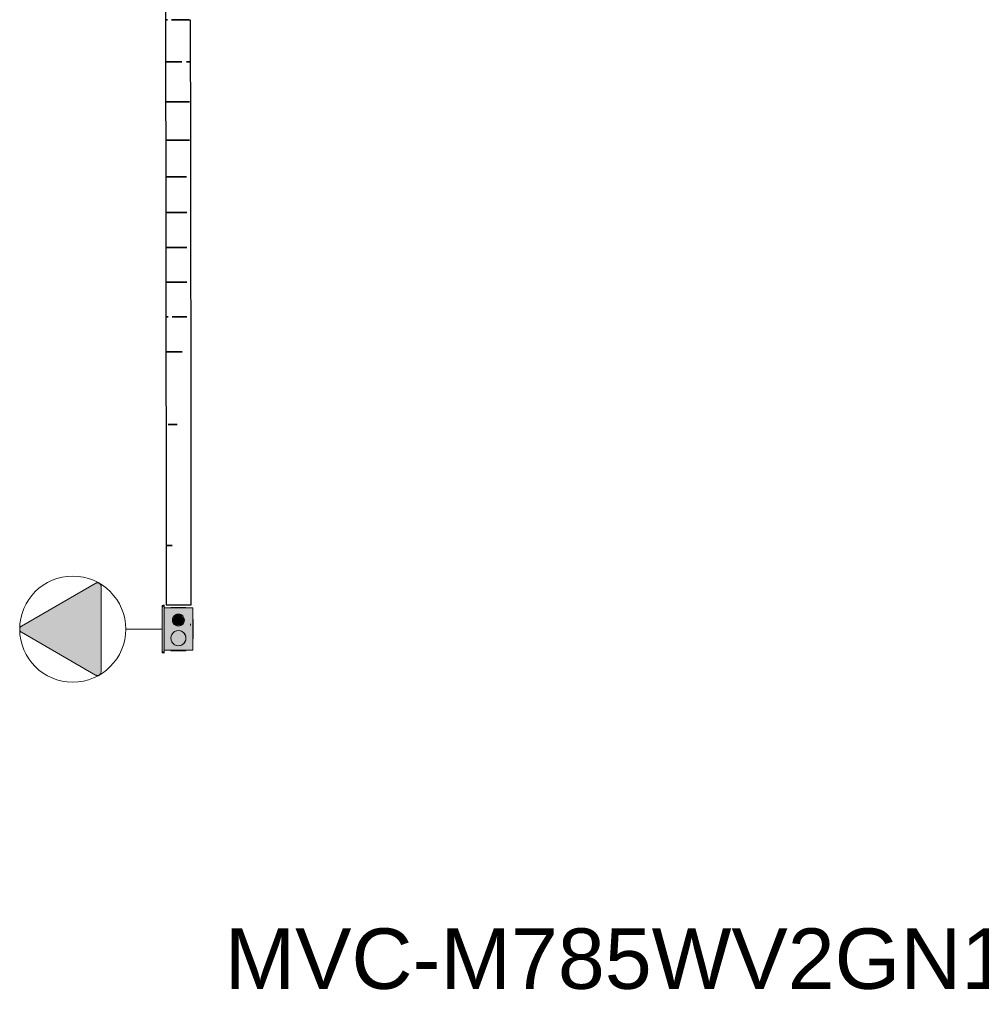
# Model space of a CAD drawing. Header units: millimetres. Extents: x 4480191 to 4481199, y -30324204 to -30323479.
# Tile 153 of 243: x 4480256.74 to 4480259.92, y -30323814.62 to -30323811.37. Entities that reach past the tile are written whole.
import ezdxf

# ---------------------------------------------------------------- set-up
doc = ezdxf.new("R2010")
doc.units = ezdxf.units.MM
doc.linetypes.add('NULL', pattern=[0])
for name, color, linetype, lineweight in [('EL-Caixa ARC', 9, 'Continuous', 18), ('EL-Condutos ARC (Média)', 3, 'Continuous', 25), ('EL-Tomadas', 150, 'Continuous', 20), ('IFC-Caixa de passagem-Contorno', 44, 'Continuous', 5), ('Textos', 7, 'Continuous', 9)]:
    doc.layers.add(name, color=color, linetype=linetype, lineweight=lineweight)
doc.styles.add('ARIAL', font='arial.ttf')

msp = doc.modelspace()

# ---------------------------------------------------------------- hatches: boundary and pattern name
at = {"layer": 'EL-Caixa ARC', "linetype": 'Continuous'}
for points in [[(4480257.2138, -30323813.4559), (4480257.2198, -30323813.303), (4480257.2138, -30323813.3099)], [(4480257.2139, -30323813.4529), (4480257.2198, -30323813.463), (4480257.2198, -30323813.303)], [(4480257.2198, -30323813.4529), (4480257.3148, -30323813.4529), (4480257.2923, -30323813.4211), (4480257.2581, -30323813.4354), (4480257.2531, -30323813.3973), (4480257.2917, -30323813.419), (4480257.2686, -30323813.3881), (4480257.2711, -30323813.3884), (4480257.2198, -30323813.3129)], [(4480257.2807, -30323813.4027), (4480257.2905, -30323813.4079), (4480257.289, -30323813.4149), (4480257.3148, -30323813.4529), (4480257.3148, -30323813.3129), (4480257.2198, -30323813.3129)], [(4480257.2773, -30323813.3356), (4480257.2573, -30323813.3356), (4480257.2473, -30323813.3529), (4480257.2573, -30323813.3703), (4480257.2773, -30323813.3703), (4480257.2873, -30323813.3529)], [(4480257.2915, -30323813.4065), (4480257.2798, -30323813.3913), (4480257.2609, -30323813.3888), (4480257.2457, -30323813.4004), (4480257.2432, -30323813.4194), (4480257.2548, -30323813.4346), (4480257.2738, -30323813.4371), (4480257.289, -30323813.4254)]]:
    msp.add_hatch(color=41, dxfattribs=at).paths.add_polyline_path(points)
at = {"layer": 'EL-Tomadas', "linetype": 'Continuous'}
msp.add_hatch(color=150, dxfattribs=at).paths.add_polyline_path([(4480256.9934, -30323813.5349), (4480256.7481, -30323813.3933), (4480256.7456, -30323813.3914), (4480256.7449, -30323813.3906), (4480256.7437, -30323813.389), (4480256.7426, -30323813.3862), (4480256.7421, -30323813.3833), (4480256.7423, -30323813.381), (4480256.7431, -30323813.3783), (4480256.744, -30323813.3765), (4480256.7455, -30323813.3746), (4480256.7462, -30323813.374), (4480256.7473, -30323813.373), (4480256.7483, -30323813.3725), (4480256.9935, -30323813.2309), (4480256.9973, -30323813.2295), (4480257.0004, -30323813.2293), (4480257.0039, -30323813.2301), (4480257.0066, -30323813.2316), (4480257.009, -30323813.2339), (4480257.0107, -30323813.2371), (4480257.0114, -30323813.2401), (4480257.0114, -30323813.5245), (4480257.0111, -30323813.5271), (4480257.0103, -30323813.5295), (4480257.0091, -30323813.5315), (4480257.0073, -30323813.5335), (4480257.0054, -30323813.5349), (4480257.0029, -30323813.536), (4480256.9996, -30323813.5365), (4480256.9965, -30323813.5362), (4480256.9939, -30323813.5352)])

# ---------------------------------------------------------------- linework, layer by layer
at = {"layer": 'EL-Caixa ARC'}
for p, q in [((4480257.2198, -30323813.303), (4480257.2138, -30323813.3099)), ((4480257.2138, -30323813.3099), (4480257.2138, -30323813.4559)), ((4480257.2198, -30323813.3129), (4480257.2198, -30323813.303)), ((4480257.2198, -30323813.4529), (4480257.2198, -30323813.3129)), ((4480257.2198, -30323813.3129), (4480257.2198, -30323813.3235)), ((4480257.2227, -30323813.3129), (4480257.2198, -30323813.3129)), ((4480257.2198, -30323813.3235), (4480257.2198, -30323813.3415)), ((4480257.2198, -30323813.3415), (4480257.2198, -30323813.3547)), ((4480257.2423, -30323813.3129), (4480257.2227, -30323813.3129)), ((4480257.2432, -30323813.3114), (4480257.2423, -30323813.3114)), ((4480257.2423, -30323813.3114), (4480257.2423, -30323813.3129)), ((4480257.2477, -30323813.3129), (4480257.2423, -30323813.3129)), ((4480257.2457, -30323813.3114), (4480257.2432, -30323813.3114)), ((4480257.2496, -30323813.3114), (4480257.2457, -30323813.3114)), ((4480257.2616, -30323813.3129), (4480257.2477, -30323813.3129)), ((4480257.25, -30323813.3429), (4480257.248, -30323813.3478)), ((4480257.2548, -30323813.3114), (4480257.2496, -30323813.3114)), ((4480257.2532, -30323813.3388), (4480257.25, -30323813.3429)), ((4480257.2573, -30323813.3356), (4480257.2532, -30323813.3388)), ((4480257.2609, -30323813.3114), (4480257.2548, -30323813.3114)), ((4480257.2621, -30323813.3336), (4480257.2573, -30323813.3356)), ((4480257.2673, -30323813.3114), (4480257.2609, -30323813.3114)), ((4480257.282, -30323813.3129), (4480257.2616, -30323813.3129)), ((4480257.2673, -30323813.3329), (4480257.2621, -30323813.3336)), ((4480257.2738, -30323813.3114), (4480257.2673, -30323813.3114)), ((4480257.2725, -30323813.3336), (4480257.2673, -30323813.3329)), ((4480257.2773, -30323813.3356), (4480257.2725, -30323813.3336)), ((4480257.2798, -30323813.3114), (4480257.2738, -30323813.3114)), ((4480257.2815, -30323813.3388), (4480257.2773, -30323813.3356)), ((4480257.285, -30323813.3114), (4480257.2798, -30323813.3114)), ((4480257.2846, -30323813.3429), (4480257.2815, -30323813.3388)), ((4480257.2923, -30323813.3129), (4480257.282, -30323813.3129)), ((4480257.2866, -30323813.3478), (4480257.2846, -30323813.3429)), ((4480257.289, -30323813.3114), (4480257.285, -30323813.3114)), ((4480257.2915, -30323813.3114), (4480257.289, -30323813.3114)), ((4480257.2923, -30323813.3114), (4480257.2915, -30323813.3114)), ((4480257.2923, -30323813.3129), (4480257.2923, -30323813.3114)), ((4480257.2926, -30323813.3129), (4480257.2923, -30323813.3129)), ((4480257.3078, -30323813.3129), (4480257.2926, -30323813.3129)), ((4480257.312, -30323813.3129), (4480257.3078, -30323813.3129)), ((4480257.3148, -30323813.3129), (4480257.312, -30323813.3129)), ((4480257.3148, -30323813.3205), (4480257.3148, -30323813.3129)), ((4480257.3148, -30323813.3235), (4480257.3148, -30323813.3205)), ((4480257.3148, -30323813.3267), (4480257.3148, -30323813.3235)), ((4480257.3148, -30323813.3392), (4480257.3148, -30323813.3267)), ((4480257.3148, -30323813.3509), (4480257.3148, -30323813.3392)), ((4480257.2198, -30323813.3547), (4480257.2198, -30323813.3665)), ((4480257.2198, -30323813.3665), (4480257.2198, -30323813.3816)), ((4480257.248, -30323813.3478), (4480257.2473, -30323813.3529)), ((4480257.2473, -30323813.3529), (4480257.248, -30323813.3581)), ((4480257.248, -30323813.3581), (4480257.25, -30323813.3629)), ((4480257.25, -30323813.3629), (4480257.2532, -30323813.3671)), ((4480257.2532, -30323813.3671), (4480257.2573, -30323813.3703)), ((4480257.2573, -30323813.3703), (4480257.2621, -30323813.3723)), ((4480257.2621, -30323813.3723), (4480257.2673, -30323813.3729)), ((4480257.2673, -30323813.3729), (4480257.2725, -30323813.3723)), ((4480257.2725, -30323813.3723), (4480257.2773, -30323813.3703)), ((4480257.2773, -30323813.3703), (4480257.2815, -30323813.3671)), ((4480257.2815, -30323813.3671), (4480257.2846, -30323813.3629)), ((4480257.2846, -30323813.3629), (4480257.2866, -30323813.3581)), ((4480257.2873, -30323813.3529), (4480257.2866, -30323813.3478)), ((4480257.2866, -30323813.3581), (4480257.2873, -30323813.3529)), ((4480257.3078, -30323813.3653), (4480257.3078, -30323813.3704)), ((4480257.3148, -30323813.3512), (4480257.3148, -30323813.3509)), ((4480257.3162, -30323813.3509), (4480257.3148, -30323813.3509)), ((4480257.3148, -30323813.3579), (4480257.3148, -30323813.3512)), ((4480257.3148, -30323813.3644), (4480257.3148, -30323813.3579)), ((4480257.3162, -30323813.3579), (4480257.3148, -30323813.3579)), ((4480257.3148, -30323813.3823), (4480257.3148, -30323813.3644)), ((4480257.3162, -30323813.352), (4480257.3162, -30323813.3509)), ((4480257.3162, -30323813.3552), (4480257.3162, -30323813.352)), ((4480257.3162, -30323813.3579), (4480257.3162, -30323813.3552)), ((4480257.3162, -30323813.3588), (4480257.3162, -30323813.3579)), ((4480257.3162, -30323813.3613), (4480257.3162, -30323813.3588)), ((4480257.3162, -30323813.3653), (4480257.3162, -30323813.3613)), ((4480257.3162, -30323813.3704), (4480257.3162, -30323813.3653)), ((4480257.3162, -30323813.3765), (4480257.3162, -30323813.3704)), ((4480257.2198, -30323813.3816), (4480257.2198, -30323813.4157)), ((4480257.2432, -30323813.4065), (4480257.2423, -30323813.4129)), ((4480257.2457, -30323813.4004), (4480257.2432, -30323813.4065)), ((4480257.2496, -30323813.3953), (4480257.2457, -30323813.4004)), ((4480257.2548, -30323813.3913), (4480257.2496, -30323813.3953)), ((4480257.2609, -30323813.3888), (4480257.2548, -30323813.3913)), ((4480257.2673, -30323813.3879), (4480257.2609, -30323813.3888)), ((4480257.2738, -30323813.3888), (4480257.2673, -30323813.3879)), ((4480257.2798, -30323813.3913), (4480257.2738, -30323813.3888)), ((4480257.285, -30323813.3953), (4480257.2798, -30323813.3913)), ((4480257.289, -30323813.4004), (4480257.285, -30323813.3953)), ((4480257.2915, -30323813.4065), (4480257.289, -30323813.4004)), ((4480257.2923, -30323813.4129), (4480257.2915, -30323813.4065)), ((4480257.3148, -30323813.4079), (4480257.3148, -30323813.3823)), ((4480257.3148, -30323813.4149), (4480257.3148, -30323813.4079)), ((4480257.3148, -30323813.4079), (4480257.3162, -30323813.4079)), ((4480257.3162, -30323813.3829), (4480257.3162, -30323813.3765)), ((4480257.3162, -30323813.3894), (4480257.3162, -30323813.3829)), ((4480257.3162, -30323813.3954), (4480257.3162, -30323813.3894)), ((4480257.3162, -30323813.4006), (4480257.3162, -30323813.3954)), ((4480257.3162, -30323813.4046), (4480257.3162, -30323813.4006)), ((4480257.3162, -30323813.4071), (4480257.3162, -30323813.4046)), ((4480257.3162, -30323813.4079), (4480257.3162, -30323813.4071)), ((4480257.3162, -30323813.4107), (4480257.3162, -30323813.4079)), ((4480257.2198, -30323813.4157), (4480257.2198, -30323813.4453)), ((4480257.2423, -30323813.4129), (4480257.2432, -30323813.4194)), ((4480257.2432, -30323813.4194), (4480257.2457, -30323813.4254)), ((4480257.2457, -30323813.4254), (4480257.2496, -30323813.4306)), ((4480257.2496, -30323813.4306), (4480257.2548, -30323813.4346)), ((4480257.2548, -30323813.4346), (4480257.2609, -30323813.4371)), ((4480257.2609, -30323813.4371), (4480257.2673, -30323813.4379)), ((4480257.2673, -30323813.4379), (4480257.2738, -30323813.4371)), ((4480257.2738, -30323813.4371), (4480257.2798, -30323813.4346)), ((4480257.2798, -30323813.4346), (4480257.285, -30323813.4306)), ((4480257.285, -30323813.4306), (4480257.289, -30323813.4254)), ((4480257.289, -30323813.4254), (4480257.2915, -30323813.4194)), ((4480257.2915, -30323813.4194), (4480257.2923, -30323813.4129)), ((4480257.3148, -30323813.4529), (4480257.3148, -30323813.4149)), ((4480257.3148, -30323813.4149), (4480257.3162, -30323813.4149)), ((4480257.3162, -30323813.4139), (4480257.3162, -30323813.4107)), ((4480257.3162, -30323813.4149), (4480257.3162, -30323813.4139)), ((4480257.2138, -30323813.4559), (4480257.2198, -30323813.463)), ((4480257.2198, -30323813.4453), (4480257.2198, -30323813.4529)), ((4480257.2198, -30323813.463), (4480257.2198, -30323813.4529)), ((4480257.2198, -30323813.4529), (4480257.2342, -30323813.4529)), ((4480257.2342, -30323813.4529), (4480257.2423, -30323813.4529)), ((4480257.2423, -30323813.4529), (4480257.2604, -30323813.4529)), ((4480257.2423, -30323813.4529), (4480257.2423, -30323813.4545)), ((4480257.2423, -30323813.4545), (4480257.2432, -30323813.4545)), ((4480257.2432, -30323813.4545), (4480257.2457, -30323813.4545)), ((4480257.2457, -30323813.4545), (4480257.2496, -30323813.4545)), ((4480257.2496, -30323813.4545), (4480257.2548, -30323813.4545)), ((4480257.2548, -30323813.4545), (4480257.2609, -30323813.4545)), ((4480257.2604, -30323813.4529), (4480257.2679, -30323813.4529)), ((4480257.2609, -30323813.4545), (4480257.2673, -30323813.4545)), ((4480257.2673, -30323813.4545), (4480257.2738, -30323813.4545)), ((4480257.2679, -30323813.4529), (4480257.2776, -30323813.4529)), ((4480257.2738, -30323813.4545), (4480257.2798, -30323813.4545)), ((4480257.2776, -30323813.4529), (4480257.2874, -30323813.4529)), ((4480257.2798, -30323813.4545), (4480257.285, -30323813.4545)), ((4480257.285, -30323813.4545), (4480257.289, -30323813.4545)), ((4480257.2874, -30323813.4529), (4480257.2923, -30323813.4529)), ((4480257.289, -30323813.4545), (4480257.2915, -30323813.4545)), ((4480257.2915, -30323813.4545), (4480257.2923, -30323813.4545)), ((4480257.2923, -30323813.4529), (4480257.3148, -30323813.4529)), ((4480257.2923, -30323813.4545), (4480257.2923, -30323813.4529))]:
    msp.add_line(p, q, dxfattribs=at)
at = {"layer": 'EL-Condutos ARC (Média)'}
for p, q in [((4480257.2239, -30323811.2179), (4480257.2243, -30323811.3658)), ((4480257.2315, -30323811.3657), (4480257.2243, -30323811.3658)), ((4480257.2243, -30323811.3658), (4480257.2315, -30323811.3657)), ((4480257.2243, -30323811.3658), (4480257.2243, -30323811.3659)), ((4480257.2243, -30323811.3659), (4480257.2247, -30323811.5054)), ((4480257.2444, -30323811.3657), (4480257.261, -30323811.3657)), ((4480257.261, -30323811.3657), (4480257.2444, -30323811.3657)), ((4480257.261, -30323811.3657), (4480257.2783, -30323811.3656)), ((4480257.2783, -30323811.3656), (4480257.261, -30323811.3657)), ((4480257.2783, -30323811.3656), (4480257.2934, -30323811.3656)), ((4480257.2934, -30323811.3656), (4480257.2783, -30323811.3656)), ((4480257.2934, -30323811.3656), (4480257.3036, -30323811.3655)), ((4480257.3036, -30323811.3656), (4480257.2934, -30323811.3656)), ((4480257.3075, -30323811.5052), (4480257.3072, -30323811.3655)), ((4480257.2318, -30323811.5054), (4480257.2247, -30323811.5054)), ((4480257.2247, -30323811.5054), (4480257.225, -30323811.6378)), ((4480257.2247, -30323811.5054), (4480257.2318, -30323811.5054)), ((4480257.2448, -30323811.5053), (4480257.2318, -30323811.5054)), ((4480257.2318, -30323811.5054), (4480257.2448, -30323811.5053)), ((4480257.2614, -30323811.5053), (4480257.2448, -30323811.5053)), ((4480257.2448, -30323811.5053), (4480257.2614, -30323811.5053)), ((4480257.2787, -30323811.5052), (4480257.2614, -30323811.5053)), ((4480257.2614, -30323811.5053), (4480257.2787, -30323811.5052)), ((4480257.304, -30323811.5052), (4480257.2938, -30323811.5052)), ((4480257.2938, -30323811.5052), (4480257.304, -30323811.5052)), ((4480257.3079, -30323811.6376), (4480257.3075, -30323811.5052)), ((4480257.2321, -30323811.6378), (4480257.225, -30323811.6378)), ((4480257.225, -30323811.6378), (4480257.2253, -30323811.7642)), ((4480257.225, -30323811.6378), (4480257.2321, -30323811.6378)), ((4480257.2451, -30323811.6377), (4480257.2321, -30323811.6378)), ((4480257.2321, -30323811.6378), (4480257.2451, -30323811.6378)), ((4480257.2617, -30323811.6377), (4480257.2451, -30323811.6377)), ((4480257.2451, -30323811.6378), (4480257.2617, -30323811.6377)), ((4480257.279, -30323811.6377), (4480257.2617, -30323811.6377)), ((4480257.2617, -30323811.6377), (4480257.279, -30323811.6377)), ((4480257.2941, -30323811.6376), (4480257.279, -30323811.6377)), ((4480257.279, -30323811.6377), (4480257.2941, -30323811.6376)), ((4480257.3043, -30323811.6376), (4480257.2941, -30323811.6376)), ((4480257.2941, -30323811.6376), (4480257.3043, -30323811.6376)), ((4480257.3081, -30323811.7641), (4480257.3079, -30323811.6376)), ((4480257.2253, -30323811.7642), (4480257.2324, -30323811.7642)), ((4480257.2324, -30323811.7642), (4480257.2253, -30323811.7642)), ((4480257.2253, -30323811.7642), (4480257.2255, -30323811.8859)), ((4480257.2324, -30323811.7642), (4480257.2454, -30323811.7642)), ((4480257.2453, -30323811.7642), (4480257.2324, -30323811.7642)), ((4480257.2619, -30323811.7642), (4480257.2453, -30323811.7642)), ((4480257.2454, -30323811.7642), (4480257.2619, -30323811.7642)), ((4480257.2619, -30323811.7642), (4480257.2793, -30323811.7641)), ((4480257.2793, -30323811.7641), (4480257.2619, -30323811.7642)), ((4480257.2793, -30323811.7641), (4480257.2943, -30323811.7641)), ((4480257.2943, -30323811.7641), (4480257.2793, -30323811.7641)), ((4480257.2943, -30323811.7641), (4480257.3045, -30323811.7641)), ((4480257.3045, -30323811.7641), (4480257.2943, -30323811.7641)), ((4480257.3084, -30323811.8857), (4480257.3081, -30323811.7641)), ((4480257.2326, -30323811.8859), (4480257.2255, -30323811.8859)), ((4480257.2255, -30323811.8859), (4480257.2257, -30323812.004)), ((4480257.2255, -30323811.8859), (4480257.2326, -30323811.8859)), ((4480257.2456, -30323811.8859), (4480257.2326, -30323811.8859)), ((4480257.2326, -30323811.8859), (4480257.2456, -30323811.8859)), ((4480257.2622, -30323811.8858), (4480257.2456, -30323811.8859)), ((4480257.2456, -30323811.8859), (4480257.2622, -30323811.8858)), ((4480257.2795, -30323811.8858), (4480257.2622, -30323811.8858)), ((4480257.2622, -30323811.8858), (4480257.2795, -30323811.8858)), ((4480257.2946, -30323811.8858), (4480257.2795, -30323811.8858)), ((4480257.2795, -30323811.8858), (4480257.2946, -30323811.8858)), ((4480257.3086, -30323812.0039), (4480257.3084, -30323811.8858)), ((4480257.2328, -30323812.004), (4480257.2257, -30323812.004)), ((4480257.2257, -30323812.004), (4480257.2259, -30323812.1197)), ((4480257.2257, -30323812.004), (4480257.2328, -30323812.004)), ((4480257.2458, -30323812.004), (4480257.2328, -30323812.004)), ((4480257.2328, -30323812.004), (4480257.2458, -30323812.004)), ((4480257.2623, -30323812.0039), (4480257.2458, -30323812.004)), ((4480257.2458, -30323812.004), (4480257.2624, -30323812.0039)), ((4480257.2797, -30323812.0039), (4480257.2623, -30323812.0039)), ((4480257.2624, -30323812.0039), (4480257.2797, -30323812.0039)), ((4480257.2947, -30323812.0039), (4480257.2797, -30323812.0039)), ((4480257.2797, -30323812.0039), (4480257.2947, -30323812.0039)), ((4480257.3087, -30323812.1196), (4480257.3086, -30323812.0039)), ((4480257.2259, -30323812.1197), (4480257.233, -30323812.1197)), ((4480257.233, -30323812.1197), (4480257.2259, -30323812.1197)), ((4480257.2259, -30323812.1197), (4480257.226, -30323812.2343)), ((4480257.233, -30323812.1197), (4480257.2459, -30323812.1197)), ((4480257.2459, -30323812.1197), (4480257.233, -30323812.1197)), ((4480257.2459, -30323812.1197), (4480257.2625, -30323812.1197)), ((4480257.2625, -30323812.1197), (4480257.2459, -30323812.1197)), ((4480257.2625, -30323812.1197), (4480257.2798, -30323812.1197)), ((4480257.2798, -30323812.1197), (4480257.2625, -30323812.1197)), ((4480257.2798, -30323812.1197), (4480257.2949, -30323812.1196)), ((4480257.2949, -30323812.1196), (4480257.2798, -30323812.1197)), ((4480257.3089, -30323812.2342), (4480257.3087, -30323812.1196)), ((4480257.2331, -30323812.2343), (4480257.226, -30323812.2343)), ((4480257.226, -30323812.2343), (4480257.2261, -30323812.349)), ((4480257.226, -30323812.2343), (4480257.2331, -30323812.2343)), ((4480257.246, -30323812.2343), (4480257.2331, -30323812.2343)), ((4480257.2331, -30323812.2343), (4480257.2461, -30323812.2343)), ((4480257.2626, -30323812.2343), (4480257.246, -30323812.2343)), ((4480257.2461, -30323812.2343), (4480257.2626, -30323812.2343)), ((4480257.2799, -30323812.2343), (4480257.2626, -30323812.2343)), ((4480257.2626, -30323812.2343), (4480257.28, -30323812.2343)), ((4480257.295, -30323812.2342), (4480257.2799, -30323812.2343)), ((4480257.28, -30323812.2343), (4480257.295, -30323812.2342)), ((4480257.309, -30323812.3489), (4480257.3089, -30323812.2342)), ((4480257.2332, -30323812.3489), (4480257.2261, -30323812.3489)), ((4480257.2261, -30323812.3489), (4480257.2262, -30323812.4649)), ((4480257.2261, -30323812.349), (4480257.2332, -30323812.3489)), ((4480257.2627, -30323812.3489), (4480257.2461, -30323812.3489)), ((4480257.2462, -30323812.3489), (4480257.2627, -30323812.3489)), ((4480257.28, -30323812.3489), (4480257.2627, -30323812.3489)), ((4480257.2627, -30323812.3489), (4480257.2801, -30323812.3489)), ((4480257.2951, -30323812.3489), (4480257.28, -30323812.3489)), ((4480257.2801, -30323812.3489), (4480257.2951, -30323812.3489)), ((4480257.3091, -30323812.4648), (4480257.309, -30323812.3489)), ((4480257.2333, -30323812.4648), (4480257.2262, -30323812.4648)), ((4480257.2262, -30323812.4648), (4480257.2262, -30323812.5832)), ((4480257.2262, -30323812.4649), (4480257.2333, -30323812.4649)), ((4480257.2462, -30323812.4648), (4480257.2333, -30323812.4648)), ((4480257.2333, -30323812.4649), (4480257.2462, -30323812.4648)), ((4480257.2628, -30323812.4648), (4480257.2462, -30323812.4648)), ((4480257.2462, -30323812.4648), (4480257.2628, -30323812.4648)), ((4480257.2801, -30323812.4648), (4480257.2628, -30323812.4648)), ((4480257.2628, -30323812.4648), (4480257.2801, -30323812.4648)), ((4480257.3091, -30323812.5832), (4480257.3091, -30323812.4648)), ((4480257.2262, -30323812.5832), (4480257.2263, -30323812.7053)), ((4480257.3092, -30323812.7052), (4480257.3091, -30323812.5832)), ((4480257.2263, -30323812.7053), (4480257.2263, -30323812.8322)), ((4480257.2463, -30323812.7053), (4480257.2334, -30323812.7053)), ((4480257.2334, -30323812.7053), (4480257.2463, -30323812.7053)), ((4480257.2629, -30323812.7053), (4480257.2463, -30323812.7053)), ((4480257.2463, -30323812.7053), (4480257.2629, -30323812.7053)), ((4480257.3092, -30323812.8322), (4480257.3092, -30323812.7053)), ((4480257.2263, -30323812.8322), (4480257.2263, -30323812.9652)), ((4480257.3092, -30323812.9652), (4480257.3092, -30323812.8322)), ((4480257.2263, -30323812.9652), (4480257.2263, -30323813.1056)), ((4480257.3092, -30323813.1056), (4480257.3092, -30323812.9652)), ((4480257.2263, -30323813.1056), (4480257.2334, -30323813.1056)), ((4480257.2334, -30323813.1056), (4480257.2263, -30323813.1056)), ((4480257.2263, -30323813.1056), (4480257.2263, -30323813.2544)), ((4480257.2334, -30323813.1056), (4480257.2464, -30323813.1056)), ((4480257.2464, -30323813.1056), (4480257.2334, -30323813.1056)), ((4480257.3092, -30323813.2544), (4480257.3092, -30323813.1056)), ((4480257.2263, -30323813.2544), (4480257.2263, -30323813.303)), ((4480257.3092, -30323813.303), (4480257.3092, -30323813.2544)), ((4480257.2263, -30323813.303), (4480257.2334, -30323813.303)), ((4480257.2334, -30323813.303), (4480257.2464, -30323813.303)), ((4480257.2464, -30323813.303), (4480257.2629, -30323813.303)), ((4480257.2629, -30323813.303), (4480257.2803, -30323813.303)), ((4480257.2803, -30323813.303), (4480257.2954, -30323813.303)), ((4480257.2954, -30323813.303), (4480257.3056, -30323813.303)), ((4480257.3056, -30323813.303), (4480257.3092, -30323813.303))]:
    msp.add_line(p, q, dxfattribs=at)
at = {"layer": 'EL-Tomadas'}
for p, q in [((4480256.7481, -30323813.3726), (4480256.9935, -30323813.2309)), ((4480257.0115, -30323813.2413), (4480257.0114, -30323813.5245)), ((4480256.9934, -30323813.5349), (4480256.7481, -30323813.3933)), ((4480257.0931, -30323813.3829), (4480257.2137, -30323813.3829))]:
    msp.add_line(p, q, dxfattribs=at)
for points in [[(4480257.0115, -30323813.2413), (4480257.0114, -30323813.2399), (4480257.0112, -30323813.2385), (4480257.0108, -30323813.2372), (4480257.0102, -30323813.2359), (4480257.0095, -30323813.2347), (4480257.0087, -30323813.2336), (4480257.0077, -30323813.2325), (4480257.0067, -30323813.2317), (4480257.0055, -30323813.2309), (4480257.0043, -30323813.2303), (4480257.0029, -30323813.2298), (4480257.0016, -30323813.2295), (4480257.0002, -30323813.2293), (4480256.9988, -30323813.2293), (4480256.9974, -30323813.2295), (4480256.9961, -30323813.2298), (4480256.9947, -30323813.2303), (4480256.9935, -30323813.2309)], [(4480256.7481, -30323813.3726), (4480256.747, -30323813.3733), (4480256.7459, -30323813.3742), (4480256.7449, -30323813.3752), (4480256.7441, -30323813.3764), (4480256.7434, -30323813.3776), (4480256.7428, -30323813.3788), (4480256.7424, -30323813.3802), (4480256.7422, -30323813.3816), (4480256.7421, -30323813.3829), (4480256.7422, -30323813.3843), (4480256.7424, -30323813.3857), (4480256.7428, -30323813.387), (4480256.7434, -30323813.3883), (4480256.7441, -30323813.3895), (4480256.7449, -30323813.3907), (4480256.7459, -30323813.3917), (4480256.747, -30323813.3926), (4480256.7481, -30323813.3933)], [(4480256.9934, -30323813.5349), (4480256.9946, -30323813.5356), (4480256.9959, -30323813.536), (4480256.9973, -30323813.5364), (4480256.9987, -30323813.5365), (4480257.0001, -30323813.5365), (4480257.0015, -30323813.5364), (4480257.0028, -30323813.536), (4480257.0041, -30323813.5356), (4480257.0054, -30323813.5349), (4480257.0065, -30323813.5342), (4480257.0076, -30323813.5333), (4480257.0086, -30323813.5322), (4480257.0094, -30323813.5311), (4480257.0101, -30323813.5299), (4480257.0106, -30323813.5286), (4480257.011, -30323813.5273), (4480257.0113, -30323813.5259), (4480257.0114, -30323813.5245)]]:
    msp.add_lwpolyline(points, dxfattribs=at)
msp.add_circle((4480256.9176, -30323813.3829), 0.1755, dxfattribs=at)
at = {"layer": 'IFC-Caixa de passagem-Contorno'}
for p, q in [((4480257.2137, -30323813.3049), (4480257.2137, -30323813.4609)), ((4480257.2137, -30323813.3049), (4480257.2197, -30323813.3049)), ((4480257.2197, -30323813.3049), (4480257.2197, -30323813.4609)), ((4480257.2197, -30323813.3129), (4480257.3147, -30323813.3129)), ((4480257.3147, -30323813.3129), (4480257.3147, -30323813.4529)), ((4480257.2137, -30323813.4609), (4480257.2197, -30323813.4609)), ((4480257.2197, -30323813.4529), (4480257.3147, -30323813.4529))]:
    msp.add_line(p, q, dxfattribs=at)
for centre, radius in [((4480257.2673, -30323813.3529), 0.0199), ((4480257.2673, -30323813.4129), 0.025)]:
    msp.add_circle(centre, radius, dxfattribs=at)

# ---------------------------------------------------------------- texts
at = {"layer": 'Textos', "linetype": 'NULL', "insert": (4480260.9758, -30323814.6339), "char_height": 0.2, "width": 7.110671, "attachment_point": 9, "line_spacing_factor": 0.6, "style": 'ARIAL'}
msp.add_mtext('MVC-M785WV2GN1 (28HP)', dxfattribs=at)

doc.saveas('drawing.dxf')
